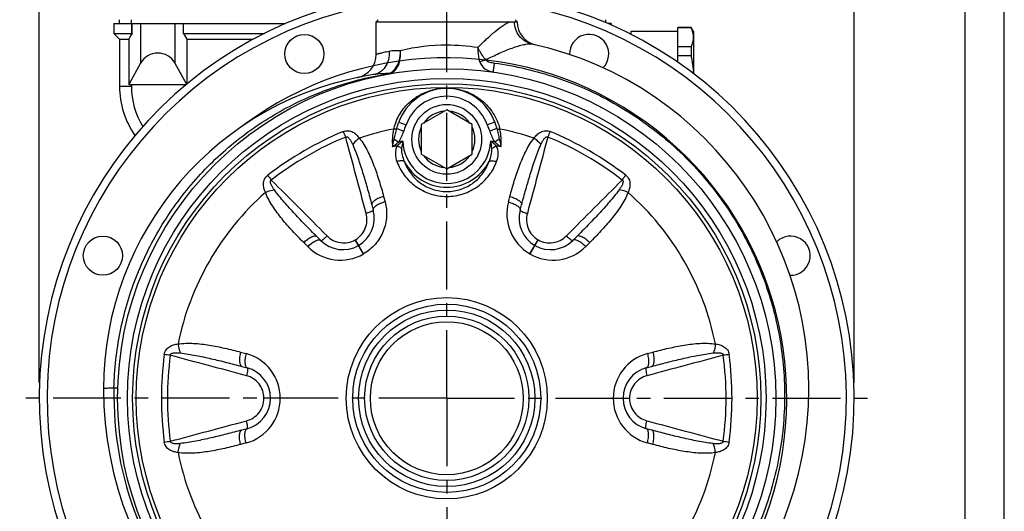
# Model space of a CAD drawing. Header units: millimetres. Extents: x 0 to 841, y 0 to 594.
# Tile 14 of 15: x 589 to 840, y 335 to 460. Entities that reach past the tile are written whole.
import ezdxf

# ---------------------------------------------------------------- set-up
doc = ezdxf.new("R2010")
doc.units = ezdxf.units.MM
doc.header["$LTSCALE"] = 46.2
doc.linetypes.add('CENTER', pattern=[0.6, 0.375, -0.075, 0.075, -0.075])
doc.layers.get('0').update_dxf_attribs({"linetype": 'CONTINUOUS'})
for name, color, linetype in [('ASSI', 7, 'CONTINUOUS'), ('GEOM', 7, 'CONTINUOUS'), ('QUOTE', 7, 'CONTINUOUS')]:
    doc.layers.add(name, color=color, linetype=linetype)
doc.styles.get("Standard").update_dxf_attribs({"font": 'txt', "width": 0.8})
doc.dimstyles.new('DIMSTYLE_3', dxfattribs={"dimtxt": 6, "dimasz": 5.8, "dimexe": 1, "dimexo": 2, "dimgap": 0.75, "dimtad": 1, "dimdec": 3, "dimtxsty": 'Standard', "dimblk": '_FILLED', "dimblk1": '_FILLED', "dimblk2": '_FILLED', "dimcen": 0.09, "dimadec": 3, "dimazin": 2, "dimtp": 0.5, "dimtm": 0.5, "dimtfac": 1, "dimtdec": 3, "dimtofl": 0, "dimtmove": 0, "dimatfit": 3, "dimldrblk": '_FILLED', "dimfxl": 0, "dimtolj": 1, "dimarcsym": 0})

# ---------------------------------------------------------------- blocks, each defined once
blk = doc.blocks.new('_FILLED')
at = {"color": 0, "linetype": 'ByBlock'}
blk.add_solid([(0, 0), (-1, 0.207), (-1, -0.207)], dxfattribs=at)
blk = doc.blocks.new('*D4')
at = {"layer": 'QUOTE', "color": 2, "linetype": 'Continuous'}
for p, q in [((593.68, 367.59), (593.68, 519.91)), ((593.68, 517.91), (697.68, 517.91)), ((801.68, 517.91), (697.68, 517.91)), ((801.68, 367.59), (801.68, 519.91))]:
    blk.add_line(p, q, dxfattribs=at)
at = {"layer": 'QUOTE', "color": 2, "linetype": 'Continuous', "xscale": 5.8, "yscale": 5.8, "zscale": 5.8, "rotation": 180}
blk.add_blockref('_FILLED', (593.68, 517.91), dxfattribs=at)
at = {"layer": 'QUOTE', "color": 2, "linetype": 'Continuous', "xscale": 5.8, "yscale": 5.8, "zscale": 5.8}
blk.add_blockref('_FILLED', (801.68, 517.91), dxfattribs=at)
at = {"layer": 'QUOTE', "color": 2, "linetype": 'Continuous', "insert": (697.68, 525.41), "char_height": 6, "width": 19.8, "attachment_point": 2, "line_spacing_factor": 0.9}
blk.add_mtext('208', dxfattribs=at)

msp = doc.modelspace()

# ---------------------------------------------------------------- linework, layer by layer
at = {"color": 7, "linetype": 'Continuous'}
for p, q in [((840, 0), (840, 594)), ((830, 10), (830, 584))]:
    msp.add_line(p, q, dxfattribs=at)
at = {"layer": 'ASSI', "color": 2, "linetype": 'CENTER'}
for q in [(697.6846, 491.8888), (588.6846, 363.5915), (697.6846, 252.1048), (806.6846, 363.5915)]:
    msp.add_line((697.6846, 363.5915), q, dxfattribs=at)
at = {"layer": 'ASSI', "color": 7, "linetype": 'Continuous'}
for p, q in [((614.1846, 459.0915), (614.1846, 460.0915)), ((738.1846, 460.0915), (738.1846, 459.3771)), ((679.6846, 451.2337), (679.6846, 459.5912)), ((715.6846, 459.5299), (715.6846, 459.5912)), ((760.1073, 458.0915), (756.6846, 458.0915)), ((760.6846, 457.0915), (760.1073, 458.0915)), ((614.1846, 455.0915), (616.5177, 455.0915)), ((616.5177, 455.0915), (616.5177, 443.5915)), ((617.3895, 456.5915), (617.1846, 456.2214)), ((617.1846, 456.5915), (617.3895, 456.5915)), ((630.4798, 456.5915), (631.31, 455.0915)), ((630.4798, 456.5915), (651.1479, 456.5915)), ((631.31, 455.0915), (648.2583, 455.0915)), ((744.6846, 457.0915), (744.6846, 456.3557)), ((756.6846, 457.0915), (744.6846, 457.0915))]:
    msp.add_line(p, q, dxfattribs=at)
at = {"layer": 'ASSI', "color": 9, "linetype": 'Continuous'}
for p, q in [((617.1846, 459.0915), (617.1846, 460.0915)), ((617.1846, 456.2214), (617.1846, 456.5915))]:
    msp.add_line(p, q, dxfattribs=at)
at = {"layer": 'ASSI', "color": 7, "linetype": 'Continuous'}
for centre, radius in [((661.3297, 451.3601), 5), ((609.9161, 399.9464), 5), ((697.6846, 363.5915), 22.5)]:
    msp.add_circle(centre, radius, dxfattribs=at)
for centre, start, end in [((734.0396, 451.3601), 314.70001, 181.954447), ((785.4532, 399.9464), 268.093086, 135)]:
    msp.add_arc(centre, 5, start, end, dxfattribs=at)
msp.add_open_spline([(616.5177, 455.0915), (616.576, 455.1812), (616.8083, 455.5519), (617.0246, 455.9323), (617.1846, 456.2214)], degree=3, knots=[0, 0, 0, 0, 0.24458949, 1, 1, 1, 1], dxfattribs=at)
at = {"layer": 'GEOM', "color": 7, "linetype": 'Continuous'}
for p, q in [((680.1849, 460.0912), (679.6846, 459.591)), ((715.1844, 460.0912), (715.6844, 459.5912)), ((612.6846, 459.0915), (612.6846, 456.5915)), ((612.6846, 459.0915), (656.5209, 459.0915)), ((617.3895, 456.5915), (617.3895, 459.0915)), ((630.4798, 456.5915), (630.4798, 459.0915)), ((679.6846, 459.5912), (713.8002, 459.591)), ((715.4834, 459.5915), (715.6821, 459.5911)), ((715.6821, 459.5911), (715.6846, 459.5912)), ((739.6846, 459.0915), (738.8484, 459.0915)), ((739.6846, 459.0915), (739.6846, 458.72)), ((756.6846, 449.2114), (756.6846, 458.0915)), ((760.1073, 458.0157), (756.6846, 458.0157)), ((760.1073, 458.0157), (760.1073, 458.0915)), ((614.1846, 455.0915), (612.6846, 456.5915)), ((612.6846, 456.5915), (617.1846, 456.5915)), ((614.1846, 455.0915), (614.1846, 443.0915)), ((631.31, 455.0915), (631.31, 443.6337)), ((760.6846, 457.0914), (760.6846, 446.3311)), ((760.1073, 453.2199), (756.6846, 453.2199)), ((760.1073, 453.2199), (760.1073, 450.8873)), ((760.1073, 450.8873), (756.6846, 450.8873)), ((619.5601, 449.0129), (616.5592, 443.5915)), ((628.3092, 449.0129), (631.2942, 443.6202)), ((616.5177, 443.5915), (631.2605, 443.5915)), ((697.6846, 437.0971), (691.1846, 433.3443)), ((704.1846, 433.3443), (697.6846, 437.0971)), ((691.1846, 433.3443), (691.1846, 425.8387)), ((704.1846, 425.8387), (704.1846, 433.3443)), ((691.1846, 425.8387), (697.6846, 422.086)), ((697.6846, 422.086), (704.1846, 425.8387)), ((678.5693, 412.9311), (678.933, 411.5737)), ((716.4364, 411.5739), (716.8, 412.9311)), ((665.5066, 403.8221), (664.513, 404.8157)), ((730.8563, 404.8157), (729.8627, 403.8221)), ((645.3976, 371.7069), (646.7548, 371.3432)), ((748.6145, 371.3432), (749.9717, 371.7069)), ((610.0846, 365.9904), (610.0846, 365.991)), ((646.7548, 355.8398), (645.3976, 355.4761)), ((749.9717, 355.4761), (748.6145, 355.8398))]:
    msp.add_line(p, q, dxfattribs=at)
at = {"layer": 'GEOM', "color": 9, "linetype": 'Continuous'}
for p, q in [((617.1846, 459.0915), (617.1846, 456.5915)), ((619.5601, 459.0915), (619.5601, 449.0129)), ((628.3092, 459.0915), (628.3092, 449.0129)), ((715.544, 459.5731), (715.4834, 459.5915)), ((715.6846, 459.5299), (715.544, 459.5731)), ((617.1846, 443.0915), (614.1846, 443.0915)), ((617.1846, 443.5915), (617.1846, 443.0915)), ((684.9232, 432.3392), (686.7084, 431.6483)), ((685.4421, 433.9643), (687.3257, 433.2916)), ((709.9272, 433.9642), (708.0436, 433.2915)), ((710.4461, 432.3391), (708.6608, 431.6483)), ((684.2713, 429.659), (685.4308, 428.9134)), ((711.098, 429.659), (709.9385, 428.9134)), ((681.5741, 415.0374), (681.9465, 413.6473)), ((713.4227, 413.6473), (713.7952, 415.0374)), ((662.2041, 402.249), (661.1865, 403.2666)), ((674.3416, 403.9843), (674.375, 404.0036)), ((676.4254, 400.3824), (674.3416, 403.9843)), ((676.4524, 400.398), (674.375, 404.0036)), ((718.9169, 400.398), (720.9943, 404.0036)), ((718.9439, 400.3824), (721.0277, 403.9843)), ((720.9943, 404.0036), (721.0277, 403.9843)), ((734.1828, 403.2666), (733.1652, 402.249)), ((645.0759, 375.3623), (646.466, 374.9898)), ((748.9033, 374.9898), (750.2933, 375.3623)), ((651.0319, 363.5722), (651.0319, 363.6108)), ((655.1932, 363.6071), (651.0319, 363.6108)), ((655.1932, 363.5759), (651.0319, 363.5722)), ((740.1761, 363.6071), (744.3373, 363.6108)), ((740.1761, 363.5759), (744.3373, 363.5722)), ((744.3373, 363.6108), (744.3373, 363.5722)), ((646.466, 352.1932), (645.0759, 351.8207)), ((750.2933, 351.8207), (748.9033, 352.1932))]:
    msp.add_line(p, q, dxfattribs=at)
at = {"layer": 'GEOM', "color": 7, "linetype": 'Continuous'}
for centre, radius in [((697.6846, 363.5915), 84), ((697.6846, 429.5915), 8.9), ((697.6846, 363.5915), 24), ((697.6846, 363.5915), 20.9498), ((697.6846, 363.5915), 19.5)]:
    msp.add_circle(centre, radius, dxfattribs=at)
at = {"layer": 'GEOM', "color": 9, "linetype": 'Continuous'}
for radius in [81.5, 80.1715, 79.252, 25.6579]:
    msp.add_circle((697.6846, 363.5915), radius, dxfattribs=at)
at = {"layer": 'GEOM', "color": 7, "linetype": 'Continuous'}
for centre, radius, start, end in [((697.6846, 363.5915), 104, 99.689195, 80.310805), ((721.6846, 459.53), 6, 180.000209, 256.99758), ((700.0846, 365.9915), 90, 180.000319, 77.582192), ((697.6846, 363.5915), 86.8, 205.865639, 126.7013), ((673.6847, 451.2338), 6, 281.536232, 359.999687), ((691.0846, 365.9915), 81, 98.586059, 180.000794), ((636.1846, 443.0915), 22, 180, 214.781375), ((697.6846, 429.5915), 13, 19.654692, 160.345268), ((671.2056, 409.5029), 8, 299.955329, 15.001372), ((724.1637, 409.5029), 8, 164.997298, 240.044818), ((671.1637, 409.4787), 8, 224.997312, 300.044585), ((686.6846, 382.6441), 23, 119.95522, 120.04481), ((708.6846, 382.6441), 23, 59.95519, 60.044729), ((724.2056, 409.4787), 8, 239.955417, 315.002665), ((644.6846, 363.6157), 8, 359.955308, 75.002899), ((750.6846, 363.6157), 8, 104.997082, 180.044693), ((644.6846, 363.5673), 8, 284.997082, 0.044693), ((675.6846, 363.5915), 23, 179.955228, 180.044772), ((719.6846, 363.5915), 23, 359.955228, 0.044772), ((750.6846, 363.5673), 8, 179.955308, 255.002899)]:
    msp.add_arc(centre, radius, start, end, dxfattribs=at)
at = {"layer": 'GEOM', "color": 9, "linetype": 'Continuous'}
for centre, radius, start, end in [((697.6846, 363.5915), 102, 99.8799, 80.1201), ((697.7345, 402.2383), 51.3533, 90.055646, 103.374026), ((697.679, 402.763), 50.8285, 81.039926, 89.993652), ((686.1032, 352.5854), 93.8427, 92.207569, 92.491436), ((695.8907, 364.0681), 83.3042, 99.093845, 99.54685), ((690.8045, 231.8336), 214.686, 92.092263, 92.219977), ((682.9536, 448.7038), 2.3275, 270.306767, 279.992923), ((636.1846, 443.0915), 19, 180, 212.459809), ((697.6872, 428.491), 14.1889, 90.010477, 92.052907), ((697.6765, 428.3497), 14.3303, 87.693334, 89.967387), ((697.6846, 429.5915), 11, 19.655582, 160.344022), ((697.6846, 429.5915), 7.2, 94.525631, 145.474369), ((697.6846, 429.5915), 7.2, 34.525631, 85.474369), ((697.0146, 429.092), 13.2693, 155.279018, 166.339314), ((697.6846, 429.5915), 7.2, 154.525631, 205.474369), ((697.6846, 429.5915), 7.2, 334.525631, 25.474369), ((704.4291, 351.9098), 86.303, 112.576286, 127.423714), ((703.0003, 354.3845), 81.9339, 112.314698, 127.685305), ((525.7801, 369.7241), 158.1249, 22.479095, 23.035764), ((697.6846, 363.5915), 69.9628, 101.179135, 108.590242), ((697.6813, 429.1545), 13.904, 167.238274, 185.990795), ((697.6846, 363.5915), 69.9628, 71.409758, 78.821327), ((697.7093, 429.1589), 13.8822, 353.982166, 12.767906), ((870.4413, 369.3668), 159.0489, 156.965908, 157.519363), ((692.3698, 354.386), 81.9322, 52.314542, 67.685456), ((690.9408, 351.9108), 86.3018, 52.576188, 67.423812), ((697.6846, 363.5915), 65.5869, 101.124295, 102.174303), ((697.6846, 363.5915), 66.4613, 99.720836, 100.624792), ((702.7624, 425.6335), 16.6639, 167.998133, 174.312954), ((697.6846, 429.5915), 11.2327, 182.515004, 357.484996), ((692.6733, 425.6438), 16.5968, 5.674266, 12.014647), ((697.6846, 363.5915), 66.4613, 79.375246, 80.279164), ((697.6846, 363.5915), 65.5869, 77.826573, 78.875795), ((697.6846, 429.5915), 7.2, 214.525631, 265.474369), ((697.6846, 429.5915), 7.2, 274.525631, 325.474369), ((697.6846, 429.5915), 12.1986, 207.319584, 332.680441), ((779.0612, 516.0907), 159.0487, 216.965907, 217.519362), ((617.0429, 515.5318), 158.1254, 322.479096, 323.035763), ((697.6846, 363.5915), 69.9628, 131.409539, 168.590472), ((697.6846, 363.5915), 69.9628, 11.409519, 48.590453), ((724.8007, 410.6006), 11.7789, 165.009082, 240.103906), ((670.5311, 410.5777), 11.7774, 225.005432, 300.088457), ((724.8377, 410.5787), 11.7785, 239.894447, 314.992528), ((711.1731, 363.5915), 86.3026, 172.576257, 187.423743), ((606.4739, 218.1983), 157.7074, 82.478327, 83.036479), ((708.3154, 363.5915), 81.9333, 172.314647, 187.685354), ((643.416, 363.6132), 11.7785, 359.894471, 74.992505), ((751.9537, 363.6129), 11.7789, 105.009065, 180.103957), ((789.0645, 216.868), 159.0484, 96.965907, 97.519363), ((687.0539, 363.5915), 81.9333, 352.314647, 7.685354), ((684.1961, 363.5915), 86.3026, 352.576257, 7.423743), ((698.308, 364.2149), 85.5763, 178.674793, 269.544892), ((643.416, 363.5698), 11.7785, 285.007489, 0.105522), ((751.9537, 363.5701), 11.7789, 179.896042, 254.990935), ((606.3048, 510.315), 159.0484, 276.965907, 277.519363), ((788.8953, 508.9847), 157.7074, 262.478327, 263.036479), ((697.6846, 363.5915), 69.9628, 191.409518, 228.590452), ((697.6846, 363.5915), 69.9628, 311.409539, 348.590471)]:
    msp.add_arc(centre, radius, start, end, dxfattribs=at)
at = {"layer": 'GEOM', "color": 7, "linetype": 'Continuous'}
msp.add_ellipse((623.9346, 446.5915), major_axis=(5, 0), ratio=1, start_param=0.50553807, end_param=2.63605458, dxfattribs=at)
at = {"layer": 'GEOM', "color": 9, "linetype": 'Continuous'}
for points, knots in [([(705.5954, 452.9712), (706.3302, 453.7234), (707.7782, 455.1418), (709.9297, 457.0497), (711.6554, 458.3893), (712.9305, 459.1912), (713.5208, 459.4834), (713.8002, 459.591)], [0, 0, 0, 0, 0.29779015, 0.5737236, 0.81416786, 0.91524045, 1, 1, 1, 1]), ([(719.4411, 453.8854), (718.8172, 454.0225), (717.6022, 454.523), (716.1438, 455.8522), (715.1951, 457.6065), (714.9723, 458.93), (714.9673, 459.5916)], [0, 0, 0, 0, 0.24587675, 0.49390764, 0.74535582, 1, 1, 1, 1]), ([(705.5954, 452.9712), (705.594, 452.6585), (705.628, 451.4691), (705.8168, 450.2769), (706.0842, 449.4409)], [0, 0, 0, 0, 0.26270821, 1, 1, 1, 1]), ([(705.5954, 452.9713), (705.73, 452.6919), (706.3049, 451.6012), (707.0091, 450.5777), (707.6045, 449.873)], [0, 0, 0, 0, 0.25160991, 1, 1, 1, 1]), ([(707.6045, 449.873), (708.7543, 450.4522), (710.993, 451.5147), (713.778, 452.6689), (715.8612, 453.3807), (717.2262, 453.7548), (718.4024, 453.9572), (719.1311, 453.9536), (719.4386, 453.8859)], [0, 0, 0, 0, 0.30616269, 0.58907336, 0.71624706, 0.82955334, 0.92511122, 1, 1, 1, 1]), ([(682.9933, 452.0165), (683.029, 451.3079), (682.8982, 449.9078), (682.0896, 448.0322), (680.7489, 446.6375), (679.5759, 446.1719), (678.9919, 446.0837)], [0, 0, 0, 0, 0.27321472, 0.53205579, 0.77254751, 1, 1, 1, 1]), ([(682.9932, 452.0165), (682.7417, 451.9659), (682.2685, 451.8669), (681.6065, 451.7183), (681.0385, 451.5834), (680.5685, 451.4665), (680.2395, 451.3818), (680.0278, 451.3257), (679.9074, 451.2945), (679.8151, 451.2679), (679.7455, 451.2534), (679.71, 451.2361), (679.6871, 451.2377), (679.6846, 451.2337)], [0, 0, 0, 0, 0.22635311, 0.42643996, 0.59859278, 0.74137747, 0.8537449, 0.89820163, 0.93469634, 0.96317418, 0.98358454, 0.99587674, 1, 1, 1, 1]), ([(685.8561, 452.1989), (685.3468, 452.1971), (684.3899, 452.1953), (683.4325, 452.1049), (682.9932, 452.0165)], [0, 0, 0, 0, 0.53200169, 1, 1, 1, 1]), ([(683.3575, 446.4116), (683.7857, 446.5774), (684.6134, 447.1823), (685.4424, 448.5636), (685.891, 450.2968), (685.912, 451.5539), (685.8561, 452.1989)], [0, 0, 0, 0, 0.2058981, 0.44170283, 0.70973929, 1, 1, 1, 1]), ([(683.5101, 446.6518), (683.8843, 446.8899), (684.7771, 447.7543), (685.6654, 449.6871), (685.8694, 451.3353), (685.8561, 452.1989)], [0, 0, 0, 0, 0.21332373, 0.58459467, 1, 1, 1, 1]), ([(706.0842, 449.4409), (706.2049, 449.4597), (706.7232, 449.5593), (707.2279, 449.7231), (707.6045, 449.873)], [0, 0, 0, 0, 0.23163322, 1, 1, 1, 1]), ([(707.6045, 449.873), (707.6629, 449.7925), (707.8216, 449.6597), (708.1812, 449.4629), (708.6734, 449.2873), (709.2821, 449.1377), (709.6955, 449.0682), (709.9032, 449.0399)], [0, 0, 0, 0, 0.12003076, 0.24386494, 0.49471714, 0.74713403, 1, 1, 1, 1]), ([(709.9032, 449.0399), (715.2192, 448.3148), (723.1194, 446.4676), (733.1353, 442.5699), (742.7439, 437.7487), (753.8392, 430.0548), (765.1779, 418.5), (774.1547, 405.025), (780.4491, 390.1079), (783.8391, 374.2759), (784.2049, 358.0893), (781.5342, 342.1203), (775.9214, 326.9336), (767.565, 313.0659), (756.7607, 301.0072), (743.8908, 291.1837), (729.408, 283.9434), (713.8319, 279.5408), (703.0674, 278.6027), (697.7023, 278.6407)], [0, 0, 0, 0, 0.06249707, 0.09377786, 0.12505995, 0.18755589, 0.25005162, 0.31254732, 0.37504292, 0.43753852, 0.50003402, 0.56252953, 0.6250252, 0.68752095, 0.75001688, 0.81251294, 0.87500918, 0.93750285, 1, 1, 1, 1]), ([(706.0842, 449.4409), (706.2026, 449.0707), (706.5537, 448.3705), (707.6548, 447.2704), (708.7935, 446.8572), (709.5541, 446.7487)], [0, 0, 0, 0, 0.25309775, 0.49966119, 1, 1, 1, 1]), ([(709.5543, 446.7485), (709.5577, 446.748), (709.5564, 446.7699), (709.5662, 446.7913), (709.5725, 446.8454), (709.585, 446.9122), (709.5987, 447.001), (709.6231, 447.1549), (709.6593, 447.3917), (709.7095, 447.7244), (709.768, 448.1176), (709.8336, 448.5628), (709.8793, 448.8761), (709.9032, 449.0399)], [0, 0, 0, 0, 0.00442851, 0.01749688, 0.03915149, 0.06931149, 0.10786319, 0.15457294, 0.27141141, 0.41756409, 0.59016172, 0.78585737, 1, 1, 1, 1]), ([(612.7545, 366.1941), (612.865, 370.9718), (613.9147, 380.5284), (617.9282, 394.3617), (624.2594, 407.3018), (632.7193, 418.9577), (643.0539, 428.9854), (654.9568, 437.0881), (668.0672, 443.0256), (677.3668, 445.4269), (682.0744, 446.2186)], [0, 0, 0, 0, 0.12506288, 0.25011511, 0.37514963, 0.50015745, 0.625146, 0.75011945, 0.87507791, 1, 1, 1, 1]), ([(682.0238, 446.3394), (681.759, 446.3278), (680.746, 446.278), (679.7328, 446.1956), (678.9918, 446.0837)], [0, 0, 0, 0, 0.26128899, 1, 1, 1, 1]), ([(682.7243, 446.3253), (682.7457, 446.3287), (682.827, 446.3426), (682.9089, 446.3568), (682.9666, 446.3765)], [0, 0, 0, 0, 0.26186769, 1, 1, 1, 1]), ([(682.7797, 446.2586), (682.7703, 446.2569), (682.7446, 446.2828), (682.7331, 446.3072), (682.7243, 446.3253)], [0, 0, 0, 0, 0.32110924, 1, 1, 1, 1]), ([(682.7797, 446.2586), (682.8333, 446.2682), (683.0288, 446.3069), (683.2224, 446.3592), (683.3575, 446.4116)], [0, 0, 0, 0, 0.27311143, 1, 1, 1, 1]), ([(682.9664, 446.3765), (683.1079, 446.4305), (683.2923, 446.5188), (683.4664, 446.6239), (683.5101, 446.6518)], [0, 0, 0, 0, 0.74482369, 1, 1, 1, 1]), ([(684.9613, 434.6412), (685.4805, 435.7701), (686.8291, 437.8711), (689.6307, 440.3777), (693.13, 442.1324), (695.785, 442.621), (697.1789, 442.6708)], [0, 0, 0, 0, 0.2430265, 0.48104726, 0.7271819, 1, 1, 1, 1]), ([(698.2532, 442.6683), (699.8512, 442.6041), (702.8918, 441.9625), (706.7863, 439.6658), (709.725, 436.3871), (710.8986, 433.6666), (711.2483, 432.2269)], [0, 0, 0, 0, 0.26944511, 0.51174011, 0.75039142, 1, 1, 1, 1]), ([(684.9232, 432.3391), (684.834, 432.2664), (684.5521, 432.1936), (684.2788, 432.2048), (684.121, 432.2269)], [0, 0, 0, 0, 0.41930111, 1, 1, 1, 1]), ([(684.2713, 429.659), (684.3818, 430.1056), (684.5747, 431.0047), (684.7993, 431.8967), (684.9232, 432.3391)], [0, 0, 0, 0, 0.50031581, 1, 1, 1, 1]), ([(710.4461, 432.3391), (710.5699, 431.8967), (710.7945, 431.0047), (710.9876, 430.1056), (711.098, 429.659)], [0, 0, 0, 0, 0.49968314, 1, 1, 1, 1]), ([(710.4461, 432.3391), (710.5353, 432.2664), (710.8172, 432.1936), (711.0904, 432.2048), (711.2483, 432.2269)], [0, 0, 0, 0, 0.41930117, 1, 1, 1, 1]), ([(671.2962, 431.5993), (671.6877, 431.7615), (672.5379, 431.8949), (673.7125, 431.5106), (674.651, 430.7995), (675.1521, 430.2127), (675.3807, 429.9037)], [0, 0, 0, 0, 0.26682561, 0.51679543, 0.75795245, 1, 1, 1, 1]), ([(671.8905, 430.1826), (671.9418, 430.2179), (672.0622, 430.2659), (672.2496, 430.2407), (672.4128, 430.1599), (672.6025, 430.0161), (672.8048, 429.7986), (673.0135, 429.512), (673.2003, 429.2101), (673.4287, 428.7937), (673.5817, 428.4713), (673.6786, 428.2539)], [0, 0, 0, 0, 0.06526965, 0.12939048, 0.19225795, 0.25454933, 0.37827511, 0.50203046, 0.626023, 0.75034194, 1, 1, 1, 1]), ([(675.3805, 429.9039), (675.2141, 429.7866), (674.5857, 429.3048), (674.0239, 428.7303), (673.6786, 428.2539)], [0, 0, 0, 0, 0.25704962, 1, 1, 1, 1]), ([(675.3807, 429.9037), (675.8022, 429.3913), (676.5599, 428.2941), (677.8501, 425.9555), (679.1677, 422.8533), (680.471, 418.9937), (681.2183, 416.365), (681.5741, 415.0374)], [0, 0, 0, 0, 0.12285469, 0.24598951, 0.49415967, 0.74550293, 1, 1, 1, 1]), ([(685.4307, 428.9134), (685.703, 429.3369), (686.1509, 430.2445), (686.5267, 431.1784), (686.7084, 431.6483)], [0, 0, 0, 0, 0.49981736, 1, 1, 1, 1]), ([(708.6608, 431.6483), (708.8426, 431.1784), (709.2183, 430.2445), (709.6662, 429.3369), (709.9385, 428.9134)], [0, 0, 0, 0, 0.50019233, 1, 1, 1, 1]), ([(713.7952, 415.0374), (714.1509, 416.365), (714.8982, 418.9937), (716.2016, 422.8532), (717.5189, 425.9555), (718.8095, 428.2939), (719.5668, 429.3914), (719.9886, 429.9037)], [0, 0, 0, 0, 0.25449294, 0.50583283, 0.75400322, 0.87713749, 1, 1, 1, 1]), ([(719.9886, 429.9037), (720.2171, 430.2127), (720.7182, 430.7994), (721.6568, 431.5105), (722.8313, 431.8949), (723.6816, 431.7617), (724.073, 431.5993)], [0, 0, 0, 0, 0.24204221, 0.4831939, 0.73315742, 1, 1, 1, 1]), ([(719.9887, 429.9038), (720.1551, 429.7866), (720.7836, 429.3048), (721.3453, 428.7303), (721.6906, 428.2539)], [0, 0, 0, 0, 0.25704772, 1, 1, 1, 1]), ([(721.6906, 428.2539), (721.7876, 428.4713), (721.9405, 428.7937), (722.1689, 429.2101), (722.3558, 429.512), (722.5644, 429.7986), (722.7667, 430.016), (722.9564, 430.16), (723.1196, 430.2407), (723.307, 430.2658), (723.4275, 430.218), (723.4787, 430.1826)], [0, 0, 0, 0, 0.24965003, 0.37396482, 0.49795361, 0.62170219, 0.74542596, 0.80771331, 0.87058687, 0.93471264, 1, 1, 1, 1]), ([(673.6786, 428.2539), (674.222, 427.035), (675.1522, 424.5236), (676.3816, 420.6991), (677.5098, 416.8288), (678.2204, 414.2329), (678.5693, 412.9311)], [0, 0, 0, 0, 0.2487329, 0.49837024, 0.74881188, 1, 1, 1, 1]), ([(683.8533, 427.7033), (683.882, 427.8645), (684.0052, 428.5197), (684.1506, 429.1707), (684.2713, 429.659)], [0, 0, 0, 0, 0.24553076, 1, 1, 1, 1]), ([(683.8533, 427.7033), (683.9849, 427.8015), (684.5147, 428.1996), (685.0405, 428.6032), (685.4307, 428.9134)], [0, 0, 0, 0, 0.24784124, 1, 1, 1, 1]), ([(685.0305, 427.9459), (684.6982, 427.3424), (684.4297, 425.9204), (684.7208, 424.5534), (684.9606, 423.9107)], [0, 0, 0, 0, 0.50105569, 1, 1, 1, 1]), ([(686.4628, 429.0986), (686.3383, 429.0072), (685.8481, 428.639), (685.373, 428.2505), (685.0303, 427.9459)], [0, 0, 0, 0, 0.25201247, 1, 1, 1, 1]), ([(686.1805, 427.2848), (686.0943, 427.3498), (685.7317, 427.6042), (685.3387, 427.8153), (685.0305, 427.9461)], [0, 0, 0, 0, 0.2439937, 1, 1, 1, 1]), ([(686.1805, 427.2848), (686.1251, 426.7238), (686.2434, 425.5795), (686.6111, 424.506), (686.8467, 423.9927)], [0, 0, 0, 0, 0.49953115, 1, 1, 1, 1]), ([(708.5225, 423.9927), (708.7582, 424.506), (709.126, 425.5796), (709.244, 426.7238), (709.1887, 427.2848)], [0, 0, 0, 0, 0.50046739, 1, 1, 1, 1]), ([(710.3387, 427.9461), (710.2257, 428.0466), (709.7618, 428.4473), (709.2784, 428.8252), (708.9065, 429.0986)], [0, 0, 0, 0, 0.24682435, 1, 1, 1, 1]), ([(709.1888, 427.2848), (709.275, 427.3498), (709.6376, 427.6042), (710.0306, 427.8153), (710.3387, 427.9461)], [0, 0, 0, 0, 0.24399387, 1, 1, 1, 1]), ([(709.9385, 428.9134), (710.069, 428.8097), (710.5902, 428.4002), (711.1183, 427.9998), (711.516, 427.7033)], [0, 0, 0, 0, 0.25156585, 1, 1, 1, 1]), ([(710.4087, 423.9107), (710.6485, 424.5534), (710.9398, 425.9206), (710.6705, 427.3423), (710.3387, 427.9461)], [0, 0, 0, 0, 0.4989395, 1, 1, 1, 1]), ([(711.098, 429.659), (711.1385, 429.4949), (711.2934, 428.8483), (711.4279, 428.1968), (711.5151, 427.7087)], [0, 0, 0, 0, 0.254195, 1, 1, 1, 1]), ([(716.8, 412.9311), (717.1488, 414.2329), (717.8594, 416.8288), (718.9877, 420.6991), (720.2171, 424.5236), (721.1472, 427.035), (721.6906, 428.2539)], [0, 0, 0, 0, 0.25118745, 0.50162851, 0.75126583, 1, 1, 1, 1]), ([(686.8467, 423.9931), (686.7515, 424.0562), (686.4904, 424.1368), (685.8452, 424.1575), (685.3189, 424.0343), (684.9606, 423.9107)], [0, 0, 0, 0, 0.17747323, 0.41122566, 1, 1, 1, 1]), ([(684.9606, 423.9107), (685.4206, 422.6778), (686.724, 420.2986), (689.6694, 417.4178), (693.4364, 415.4991), (696.2666, 415.0501), (697.6846, 415.0499)], [0, 0, 0, 0, 0.24017986, 0.48710886, 0.74118061, 1, 1, 1, 1]), ([(686.8466, 423.9929), (687.2174, 422.9395), (688.2911, 420.8922), (690.7729, 418.3862), (694.0038, 416.6947), (696.4539, 416.2957), (697.6846, 416.2956)], [0, 0, 0, 0, 0.23731149, 0.48324895, 0.73846883, 1, 1, 1, 1]), ([(697.6846, 416.2956), (698.9154, 416.2958), (701.3654, 416.6947), (704.5963, 418.3862), (707.0782, 420.8922), (708.1519, 422.9395), (708.5226, 423.9929)], [0, 0, 0, 0, 0.2615311, 0.51675083, 0.7626885, 1, 1, 1, 1]), ([(697.6846, 415.0499), (699.1027, 415.0501), (701.9328, 415.4991), (705.6999, 417.4178), (708.6453, 420.2986), (709.9487, 422.6778), (710.4087, 423.9107)], [0, 0, 0, 0, 0.25881963, 0.51289121, 0.75982022, 1, 1, 1, 1]), ([(708.5227, 423.993), (708.6179, 424.0562), (708.879, 424.1367), (709.5241, 424.1575), (710.0504, 424.0343), (710.4087, 423.9107)], [0, 0, 0, 0, 0.17747164, 0.41122225, 1, 1, 1, 1]), ([(651.4083, 416.0641), (651.255, 416.4165), (650.9975, 417.1437), (650.8511, 418.3119), (651.1056, 419.521), (651.6461, 420.1907), (651.9824, 420.4484)], [0, 0, 0, 0, 0.24203806, 0.48318999, 0.73315645, 1, 1, 1, 1]), ([(743.3869, 420.4484), (743.7231, 420.1906), (744.2637, 419.5211), (744.5182, 418.3119), (744.3717, 417.1437), (744.1143, 416.4165), (743.9609, 416.064)], [0, 0, 0, 0, 0.26682651, 0.51679919, 0.75795645, 1, 1, 1, 1]), ([(653.6884, 416.7125), (653.5486, 416.9051), (653.3458, 417.1988), (653.0994, 417.6048), (652.9314, 417.9176), (652.7875, 418.2415), (652.7004, 418.5255), (652.6705, 418.7617), (652.6823, 418.9434), (652.7542, 419.1183), (652.8559, 419.1987), (652.9121, 419.2254)], [0, 0, 0, 0, 0.24965004, 0.37396484, 0.49795363, 0.62170221, 0.74542599, 0.80771333, 0.87058689, 0.93471266, 1, 1, 1, 1]), ([(742.4571, 419.2254), (742.5133, 419.1987), (742.6151, 419.1184), (742.687, 418.9435), (742.6987, 418.7618), (742.669, 418.5255), (742.5818, 418.2416), (742.4379, 417.9176), (742.2699, 417.6048), (742.0235, 417.1989), (741.8207, 416.9051), (741.6809, 416.7125)], [0, 0, 0, 0, 0.06526963, 0.12939043, 0.19225789, 0.25454929, 0.37827507, 0.50203043, 0.62602297, 0.75034192, 1, 1, 1, 1]), ([(661.1865, 403.2666), (660.2145, 404.2386), (658.3115, 406.2003), (655.6205, 409.259), (653.5928, 411.9513), (652.2124, 414.238), (651.6415, 415.4429), (651.4083, 416.0641)], [0, 0, 0, 0, 0.25450441, 0.50585259, 0.75402333, 0.87715698, 1, 1, 1, 1]), ([(651.4085, 416.0636), (651.5933, 416.1491), (652.3247, 416.4525), (653.1031, 416.6517), (653.6884, 416.7125)], [0, 0, 0, 0, 0.25704772, 1, 1, 1, 1]), ([(664.513, 404.8157), (663.56, 405.7687), (661.6672, 407.682), (658.8795, 410.5943), (656.182, 413.5712), (654.4723, 415.6325), (653.6884, 416.7125)], [0, 0, 0, 0, 0.25118926, 0.50163174, 0.75126933, 1, 1, 1, 1]), ([(681.5741, 415.0374), (681.1474, 414.9206), (680.3647, 414.6492), (679.4883, 414.1915), (678.9616, 413.7781), (678.7015, 413.4901), (678.5546, 413.2068), (678.5475, 413.0121), (678.5693, 412.9311)], [0, 0, 0, 0, 0.34154607, 0.63761089, 0.75802712, 0.85681579, 0.9352696, 1, 1, 1, 1]), ([(713.7952, 415.0374), (714.2219, 414.9206), (715.0045, 414.6492), (715.8809, 414.1915), (716.4077, 413.7781), (716.6677, 413.4901), (716.8147, 413.2068), (716.8217, 413.0121), (716.8, 412.9311)], [0, 0, 0, 0, 0.34154607, 0.63761089, 0.75802712, 0.85681579, 0.9352696, 1, 1, 1, 1]), ([(741.6809, 416.7125), (740.8969, 415.6325), (739.1872, 413.5712), (736.4898, 410.5943), (733.7021, 407.682), (731.8093, 405.7687), (730.8563, 404.8157)], [0, 0, 0, 0, 0.24873067, 0.49836826, 0.74881074, 1, 1, 1, 1]), ([(743.961, 416.064), (743.7277, 415.4429), (743.1569, 414.2379), (741.7765, 411.9513), (739.7488, 409.259), (737.0578, 406.2003), (735.1548, 404.2386), (734.1828, 403.2666)], [0, 0, 0, 0, 0.12284301, 0.24597665, 0.4941474, 0.74549558, 1, 1, 1, 1]), ([(743.9608, 416.0636), (743.776, 416.1491), (743.0445, 416.4525), (742.2662, 416.6517), (741.6809, 416.7125)], [0, 0, 0, 0, 0.25704837, 1, 1, 1, 1]), ([(681.9465, 413.6473), (682.2687, 412.4448), (682.5327, 409.8939), (681.6882, 406.1114), (679.6353, 402.7377), (677.5742, 401.0433), (676.4357, 400.3871)], [0, 0, 0, 0, 0.24295105, 0.49063732, 0.74355331, 1, 1, 1, 1]), ([(681.9465, 413.6473), (681.5199, 413.5306), (680.7375, 413.261), (679.8598, 412.8093), (679.3309, 412.4025), (679.0696, 412.1204), (678.9206, 411.8437), (678.9119, 411.6525), (678.933, 411.5735)], [0, 0, 0, 0, 0.34309932, 0.64011187, 0.76056937, 0.85899265, 0.93658146, 1, 1, 1, 1]), ([(713.4227, 413.6473), (713.8494, 413.5306), (714.6318, 413.261), (715.5094, 412.8093), (716.0384, 412.4025), (716.2997, 412.1204), (716.4487, 411.8437), (716.4574, 411.6525), (716.4363, 411.5735)], [0, 0, 0, 0, 0.34309931, 0.64011186, 0.76056936, 0.85899265, 0.93658146, 1, 1, 1, 1]), ([(674.375, 404.0036), (674.9397, 404.3292), (675.9646, 405.1773), (676.9893, 406.873), (677.4164, 408.7975), (677.2801, 410.1056), (677.1132, 410.7271)], [0, 0, 0, 0, 0.25166445, 0.5022655, 0.75154709, 1, 1, 1, 1]), ([(678.933, 411.5735), (678.9397, 411.5487), (678.9089, 411.4768), (678.7441, 411.3398), (678.3789, 411.1506), (677.8061, 410.9298), (677.3574, 410.7931), (677.1132, 410.7271)], [0, 0, 0, 0, 0.03751339, 0.10055658, 0.31589972, 0.63034632, 1, 1, 1, 1]), ([(716.4364, 411.5735), (716.4297, 411.5487), (716.4605, 411.4767), (716.6253, 411.3398), (716.9904, 411.1506), (717.5632, 410.9298), (718.0119, 410.7931), (718.2561, 410.7271)], [0, 0, 0, 0, 0.03751381, 0.10055653, 0.31589735, 0.63034289, 1, 1, 1, 1]), ([(718.2561, 410.7271), (718.0892, 410.1056), (717.9529, 408.7975), (718.38, 406.873), (719.4047, 405.1773), (720.4296, 404.3292), (720.9943, 404.0036)], [0, 0, 0, 0, 0.24844968, 0.49773149, 0.7483359, 1, 1, 1, 1]), ([(661.1865, 403.2666), (661.501, 403.5777), (662.1273, 404.1198), (662.9619, 404.65), (663.5833, 404.8994), (663.9628, 404.9806), (664.2815, 404.9663), (664.4537, 404.875), (664.513, 404.8157)], [0, 0, 0, 0, 0.34154607, 0.63761089, 0.75802712, 0.85681579, 0.9352696, 1, 1, 1, 1]), ([(665.5069, 403.822), (665.525, 403.8038), (665.6027, 403.7945), (665.8037, 403.8687), (666.1502, 404.0904), (666.6278, 404.476), (666.9705, 404.7962), (667.1497, 404.9747)], [0, 0, 0, 0, 0.03751381, 0.10055653, 0.31589735, 0.63034289, 1, 1, 1, 1]), ([(667.1497, 404.9747), (667.6045, 404.5194), (668.6692, 403.7473), (670.5494, 403.1549), (672.5303, 403.1945), (673.7772, 403.658), (674.3416, 403.9843)], [0, 0, 0, 0, 0.24844968, 0.49773149, 0.7483359, 1, 1, 1, 1]), ([(721.0277, 403.9843), (721.592, 403.658), (722.8389, 403.1945), (724.8198, 403.1549), (726.7, 403.7473), (727.7647, 404.5194), (728.2196, 404.9747)], [0, 0, 0, 0, 0.25166445, 0.5022655, 0.75154709, 1, 1, 1, 1]), ([(729.8625, 403.8219), (729.8443, 403.8037), (729.7666, 403.7944), (729.5656, 403.8687), (729.2192, 404.0903), (728.7415, 404.476), (728.3988, 404.7962), (728.2196, 404.9747)], [0, 0, 0, 0, 0.03751339, 0.10055658, 0.31589972, 0.63034632, 1, 1, 1, 1]), ([(734.1828, 403.2666), (733.8683, 403.5777), (733.242, 404.1198), (732.4074, 404.65), (731.7859, 404.8994), (731.4065, 404.9806), (731.0877, 404.9663), (730.9156, 404.875), (730.8563, 404.8157)], [0, 0, 0, 0, 0.34154607, 0.63761089, 0.75802712, 0.85681579, 0.9352696, 1, 1, 1, 1]), ([(662.2041, 402.249), (662.5185, 402.5602), (663.1431, 403.1029), (663.9732, 403.6371), (664.5899, 403.8918), (664.9649, 403.977), (665.279, 403.9678), (665.449, 403.8797), (665.5068, 403.8219)], [0, 0, 0, 0, 0.34309931, 0.64011186, 0.76056936, 0.85899265, 0.93658146, 1, 1, 1, 1]), ([(733.1652, 402.249), (732.8508, 402.5602), (732.2261, 403.1029), (731.3961, 403.6371), (730.7794, 403.8918), (730.4044, 403.977), (730.0902, 403.9678), (729.9203, 403.8797), (729.8625, 403.8219)], [0, 0, 0, 0, 0.34309933, 0.64011188, 0.76056937, 0.85899266, 0.93658146, 1, 1, 1, 1]), ([(625.5939, 374.7424), (625.6485, 375.1626), (625.9596, 375.9653), (626.8786, 376.7909), (627.9638, 377.2477), (628.7221, 377.3883), (629.1039, 377.4317)], [0, 0, 0, 0, 0.26690093, 0.51691315, 0.75801659, 1, 1, 1, 1]), ([(629.1039, 377.4317), (629.7584, 377.5403), (631.0874, 377.6484), (633.7579, 377.5963), (637.1033, 377.1864), (641.0978, 376.3853), (643.7482, 375.718), (645.0759, 375.3623)], [0, 0, 0, 0, 0.12284302, 0.24597666, 0.49414739, 0.74549557, 1, 1, 1, 1]), ([(629.1044, 377.4318), (629.1227, 377.229), (629.2258, 376.4438), (629.4424, 375.6701), (629.6824, 375.1329)], [0, 0, 0, 0, 0.25704837, 1, 1, 1, 1]), ([(750.2933, 375.3623), (751.6211, 375.718), (754.2715, 376.3853), (758.266, 377.1864), (761.6114, 377.5963), (764.2819, 377.6484), (765.6109, 377.5403), (766.2654, 377.4317)], [0, 0, 0, 0, 0.25450442, 0.5058526, 0.75402333, 0.87715697, 1, 1, 1, 1]), ([(766.2648, 377.4318), (766.2465, 377.229), (766.1435, 376.4438), (765.9269, 375.6701), (765.6869, 375.1329)], [0, 0, 0, 0, 0.25704779, 1, 1, 1, 1]), ([(766.2654, 377.4317), (766.6472, 377.3883), (767.4055, 377.2477), (768.4906, 376.7909), (769.4097, 375.9653), (769.7207, 375.1626), (769.7753, 374.7424)], [0, 0, 0, 0, 0.241984, 0.48309049, 0.73310414, 1, 1, 1, 1]), ([(627.118, 374.5487), (627.113, 374.6108), (627.1322, 374.7392), (627.2852, 374.9366), (627.5625, 375.0692), (627.9081, 375.1484), (628.2611, 375.1861), (628.6156, 375.1968), (629.0902, 375.1863), (629.4458, 375.1576), (629.6824, 375.1329)], [0, 0, 0, 0, 0.06544349, 0.12956313, 0.25437079, 0.37816444, 0.50193939, 0.62596479, 0.75030665, 1, 1, 1, 1]), ([(629.6824, 375.1329), (631.0097, 374.9939), (633.6496, 374.5439), (637.5764, 373.6964), (641.4924, 372.7383), (644.0958, 372.0557), (645.3976, 371.7069)], [0, 0, 0, 0, 0.24873067, 0.49836826, 0.74881074, 1, 1, 1, 1]), ([(645.0759, 375.3623), (644.9637, 374.9343), (644.8074, 374.1209), (644.7656, 373.1331), (644.8603, 372.4701), (644.9796, 372.1009), (645.1515, 371.8321), (645.3166, 371.7286), (645.3976, 371.7069)], [0, 0, 0, 0, 0.34154607, 0.63761089, 0.75802712, 0.85681579, 0.9352696, 1, 1, 1, 1]), ([(646.466, 374.9898), (646.3537, 374.562), (646.196, 373.7496), (646.1484, 372.7637), (646.2362, 372.1022), (646.3499, 371.7348), (646.515, 371.4675), (646.6762, 371.3643), (646.7552, 371.3431)], [0, 0, 0, 0, 0.34309933, 0.64011188, 0.76056937, 0.85899266, 0.93658146, 1, 1, 1, 1]), ([(748.9033, 374.9898), (749.0156, 374.562), (749.1733, 373.7496), (749.2209, 372.7637), (749.1331, 372.1022), (749.0194, 371.7348), (748.8543, 371.4675), (748.693, 371.3643), (748.6141, 371.3431)], [0, 0, 0, 0, 0.34309931, 0.64011186, 0.76056936, 0.85899265, 0.93658146, 1, 1, 1, 1]), ([(750.2933, 375.3623), (750.4055, 374.9343), (750.5619, 374.1209), (750.6037, 373.1331), (750.509, 372.4701), (750.3896, 372.1009), (750.2178, 371.8321), (750.0526, 371.7286), (749.9717, 371.7069)], [0, 0, 0, 0, 0.34154607, 0.63761089, 0.75802712, 0.85681579, 0.9352696, 1, 1, 1, 1]), ([(749.9717, 371.7069), (751.2735, 372.0557), (753.8769, 372.7383), (757.7928, 373.6964), (761.7197, 374.5439), (764.3596, 374.9939), (765.6869, 375.1329)], [0, 0, 0, 0, 0.25118926, 0.50163174, 0.75126933, 1, 1, 1, 1]), ([(765.6869, 375.1329), (765.9235, 375.1576), (766.279, 375.1863), (766.7537, 375.1968), (767.1082, 375.1861), (767.4612, 375.1484), (767.8067, 375.0692), (768.0841, 374.9366), (768.2371, 374.7392), (768.2563, 374.6108), (768.2512, 374.5487)], [0, 0, 0, 0, 0.24969623, 0.37403951, 0.49806731, 0.62184394, 0.74563884, 0.87043896, 0.9345625, 1, 1, 1, 1]), ([(646.7552, 371.3431), (646.78, 371.3365), (646.8269, 371.2738), (646.8631, 371.0627), (646.8444, 370.6518), (646.7492, 370.0453), (646.6432, 369.5884), (646.5783, 369.3439)], [0, 0, 0, 0, 0.03751339, 0.10055658, 0.31589972, 0.63034632, 1, 1, 1, 1]), ([(748.6141, 371.343), (748.5893, 371.3364), (748.5424, 371.2737), (748.5062, 371.0626), (748.5249, 370.6517), (748.6201, 370.0453), (748.726, 369.5884), (748.791, 369.3439)], [0, 0, 0, 0, 0.03751381, 0.10055653, 0.31589735, 0.63034289, 1, 1, 1, 1]), ([(651.0319, 363.6108), (651.0323, 364.2626), (650.8103, 365.5743), (649.8541, 367.3095), (648.401, 368.6416), (647.2, 369.1777), (646.5783, 369.3439)], [0, 0, 0, 0, 0.25166445, 0.5022655, 0.75154709, 1, 1, 1, 1]), ([(748.791, 369.3439), (748.1693, 369.1777), (746.9683, 368.6416), (745.5152, 367.3096), (744.559, 365.5743), (744.337, 364.2626), (744.3373, 363.6108)], [0, 0, 0, 0, 0.24844968, 0.49773149, 0.7483359, 1, 1, 1, 1]), ([(612.7545, 366.1941), (612.3746, 366.1816), (611.8408, 366.1617), (611.1815, 366.1274), (610.7991, 366.1027), (610.5052, 366.0774), (610.278, 366.0526), (610.1671, 366.0284), (610.0846, 366.0087), (610.0846, 365.9915)], [0, 0, 0, 0, 0.42459261, 0.59617015, 0.73841074, 0.85038762, 0.93129752, 0.98080378, 1, 1, 1, 1]), ([(613.7235, 366.1461), (613.7237, 366.1514), (613.6899, 366.1453), (613.655, 366.157), (613.57, 366.1571), (613.4646, 366.1647), (613.3254, 366.1704), (613.0862, 366.1812), (612.8924, 366.1887), (612.7545, 366.194)], [0, 0, 0, 0, 0.01652457, 0.06530869, 0.14608171, 0.25828004, 0.40101823, 0.57332933, 1, 1, 1, 1]), ([(646.5783, 357.8391), (647.2, 358.0053), (648.401, 358.5414), (649.8541, 359.8735), (650.8103, 361.6087), (651.0323, 362.9204), (651.0319, 363.5722)], [0, 0, 0, 0, 0.24844968, 0.49773149, 0.7483359, 1, 1, 1, 1]), ([(744.3373, 363.5722), (744.337, 362.9204), (744.559, 361.6087), (745.5152, 359.8735), (746.9683, 358.5414), (748.1693, 358.0053), (748.791, 357.8391)], [0, 0, 0, 0, 0.25166445, 0.5022655, 0.75154709, 1, 1, 1, 1]), ([(646.7552, 355.84), (646.78, 355.8466), (646.8269, 355.9093), (646.8631, 356.1204), (646.8444, 356.5313), (646.7491, 357.1377), (646.6432, 357.5947), (646.5783, 357.8391)], [0, 0, 0, 0, 0.03751381, 0.10055653, 0.31589735, 0.63034289, 1, 1, 1, 1]), ([(748.6141, 355.8399), (748.5893, 355.8465), (748.5424, 355.9092), (748.5061, 356.1204), (748.5249, 356.5312), (748.6201, 357.1377), (748.726, 357.5946), (748.791, 357.8391)], [0, 0, 0, 0, 0.03751339, 0.10055658, 0.31589972, 0.63034632, 1, 1, 1, 1]), ([(645.3976, 355.4761), (644.0958, 355.1273), (641.4924, 354.4447), (637.5764, 353.4867), (633.6496, 352.6391), (631.0097, 352.1891), (629.6824, 352.0501)], [0, 0, 0, 0, 0.25118926, 0.50163174, 0.75126933, 1, 1, 1, 1]), ([(645.0759, 351.8207), (644.9637, 352.2487), (644.8074, 353.0621), (644.7656, 354.05), (644.8603, 354.7129), (644.9796, 355.0821), (645.1515, 355.3509), (645.3166, 355.4544), (645.3976, 355.4761)], [0, 0, 0, 0, 0.34154607, 0.63761089, 0.75802712, 0.85681579, 0.9352696, 1, 1, 1, 1]), ([(646.466, 352.1932), (646.3537, 352.621), (646.196, 353.4334), (646.1484, 354.4193), (646.2362, 355.0808), (646.3499, 355.4482), (646.515, 355.7156), (646.6762, 355.8187), (646.7552, 355.8399)], [0, 0, 0, 0, 0.34309931, 0.64011186, 0.76056936, 0.85899265, 0.93658146, 1, 1, 1, 1]), ([(748.9033, 352.1932), (749.0156, 352.621), (749.1733, 353.4334), (749.2209, 354.4193), (749.1331, 355.0808), (749.0194, 355.4482), (748.8543, 355.7156), (748.693, 355.8187), (748.6141, 355.8399)], [0, 0, 0, 0, 0.34309933, 0.64011188, 0.76056937, 0.85899266, 0.93658146, 1, 1, 1, 1]), ([(765.6869, 352.0501), (764.3596, 352.1891), (761.7197, 352.6391), (757.7928, 353.4867), (753.8769, 354.4447), (751.2735, 355.1273), (749.9717, 355.4761)], [0, 0, 0, 0, 0.24873067, 0.49836826, 0.74881074, 1, 1, 1, 1]), ([(750.2933, 351.8207), (750.4055, 352.2487), (750.5619, 353.0621), (750.6037, 354.05), (750.509, 354.7129), (750.3896, 355.0821), (750.2178, 355.3509), (750.0526, 355.4544), (749.9717, 355.4761)], [0, 0, 0, 0, 0.34154607, 0.63761089, 0.75802712, 0.85681579, 0.9352696, 1, 1, 1, 1]), ([(629.1038, 349.7513), (628.7221, 349.7947), (627.9638, 349.9353), (626.8786, 350.3921), (625.9595, 351.2177), (625.6485, 352.0204), (625.5939, 352.4406)], [0, 0, 0, 0, 0.24198398, 0.48309047, 0.73310414, 1, 1, 1, 1]), ([(629.6824, 352.0501), (629.4458, 352.0254), (629.0902, 351.9967), (628.6156, 351.9862), (628.2611, 351.9969), (627.9081, 352.0346), (627.5625, 352.1138), (627.2851, 352.2464), (627.1321, 352.4438), (627.113, 352.5722), (627.118, 352.6343)], [0, 0, 0, 0, 0.24969623, 0.37403951, 0.49806731, 0.62184394, 0.74563884, 0.87043896, 0.9345625, 1, 1, 1, 1]), ([(629.1044, 349.7512), (629.1228, 349.954), (629.2258, 350.7392), (629.4424, 351.5129), (629.6824, 352.0501)], [0, 0, 0, 0, 0.25704779, 1, 1, 1, 1]), ([(768.2512, 352.6343), (768.2563, 352.5722), (768.2371, 352.4438), (768.0841, 352.2464), (767.8067, 352.1138), (767.4612, 352.0346), (767.1082, 351.9969), (766.7537, 351.9862), (766.279, 351.9967), (765.9235, 352.0254), (765.6869, 352.0501)], [0, 0, 0, 0, 0.06544349, 0.12956313, 0.25437079, 0.37816444, 0.50193939, 0.62596479, 0.75030665, 1, 1, 1, 1]), ([(766.2648, 349.7512), (766.2465, 349.954), (766.1435, 350.7392), (765.9269, 351.5129), (765.6869, 352.0501)], [0, 0, 0, 0, 0.25704837, 1, 1, 1, 1]), ([(769.7753, 352.4406), (769.7207, 352.0204), (769.4097, 351.2177), (768.4906, 350.3921), (767.4055, 349.9353), (766.6472, 349.7947), (766.2654, 349.7513)], [0, 0, 0, 0, 0.26690093, 0.51691314, 0.75801658, 1, 1, 1, 1]), ([(645.0759, 351.8207), (643.7482, 351.465), (641.0978, 350.7977), (637.1033, 349.9966), (633.7578, 349.5867), (631.0873, 349.5346), (629.7584, 349.6427), (629.1038, 349.7513)], [0, 0, 0, 0, 0.25450442, 0.5058526, 0.75402333, 0.87715697, 1, 1, 1, 1]), ([(766.2654, 349.7513), (765.6109, 349.6427), (764.2819, 349.5346), (761.6114, 349.5867), (758.2659, 349.9966), (754.2715, 350.7977), (751.6211, 351.465), (750.2933, 351.8207)], [0, 0, 0, 0, 0.12284302, 0.24597666, 0.49414739, 0.74549557, 1, 1, 1, 1])]:
    msp.add_open_spline(points, degree=3, knots=knots, dxfattribs=at)
at = {"layer": 'GEOM', "color": 7, "linetype": 'Continuous'}
for points, knots in [([(713.798, 459.5912), (713.9122, 459.5913), (714.3011, 459.5887), (714.6901, 459.5893), (714.9649, 459.5915)], [0, 0, 0, 0, 0.29350191, 1, 1, 1, 1]), ([(714.9649, 459.5915), (715.0182, 459.5919), (715.1908, 459.5891), (715.3635, 459.5914), (715.4829, 459.5915)], [0, 0, 0, 0, 0.3084673, 1, 1, 1, 1]), ([(760.6846, 455.6178), (760.6846, 456.0233), (760.5749, 456.853), (760.2839, 457.6329), (760.1073, 458.0157)], [0, 0, 0, 0, 0.49029378, 1, 1, 1, 1]), ([(760.1073, 453.2199), (760.2839, 453.6026), (760.5749, 454.3826), (760.6846, 455.2123), (760.6846, 455.6178)], [0, 0, 0, 0, 0.50969806, 1, 1, 1, 1]), ([(760.6831, 446.3331), (760.6734, 447.0992), (760.5601, 448.6315), (760.2796, 450.1407), (760.1073, 450.8873)], [0, 0, 0, 0, 0.49997029, 1, 1, 1, 1])]:
    msp.add_open_spline(points, degree=3, knots=knots, dxfattribs=at)
at = {"layer": 'GEOM', "color": 9, "linetype": 'Continuous'}
for points in [[(684.9232, 432.3391), (685.0758, 432.8867), (685.2508, 433.4284), (685.442, 433.9637)], [(686.7084, 431.6483), (686.9196, 432.194), (687.1289, 432.7405), (687.3257, 433.2916)], [(708.0436, 433.2915), (708.2404, 432.7405), (708.4496, 432.1939), (708.6608, 431.6483)], [(709.9272, 433.9638), (710.1184, 433.4284), (710.2934, 432.8868), (710.446, 432.3391)], [(677.1132, 410.7271), (675.3703, 417.2117), (673.6302, 423.6971), (671.8905, 430.1826)], [(723.4787, 430.1826), (721.739, 423.6971), (719.999, 417.2117), (718.2561, 410.7271)], [(652.9121, 419.2254), (657.6589, 414.476), (662.4053, 409.7264), (667.1497, 404.9747)], [(728.2196, 404.9747), (732.964, 409.7264), (737.7104, 414.476), (742.4571, 419.2254)], [(646.5783, 369.3439), (640.091, 371.0769), (633.6045, 372.8126), (627.118, 374.5487)], [(768.2512, 374.5487), (761.7648, 372.8126), (755.2783, 371.0769), (748.791, 369.3439)], [(627.118, 352.6343), (633.6045, 354.3704), (640.091, 356.1062), (646.5783, 357.8391)], [(748.791, 357.8391), (755.2783, 356.1062), (761.7648, 354.3704), (768.2512, 352.6343)]]:
    msp.add_open_spline(points, degree=3, dxfattribs=at)

# ---------------------------------------------------------------- dimensions: what is measured, and where the dimension line sits
at = {"layer": 'QUOTE', "color": 2, "linetype": 'Continuous'}
dim = msp.add_linear_dim(base=(801.6846, 517.9131), p1=(593.6846, 365.5915), p2=(801.6846, 365.5915), dimstyle='DIMSTYLE_3', dxfattribs=at)
dim.commit()
dim.dimension.update_dxf_attribs({"geometry": '*D4', "text_midpoint": (697.2846, 517.9131), "dimtype": 160})

doc.saveas('drawing.dxf')
